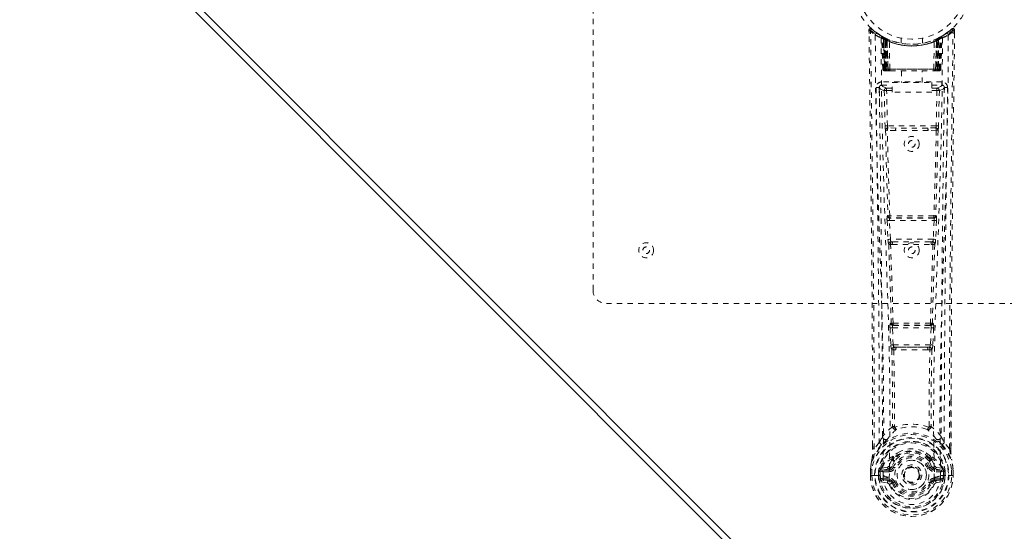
# Model space of a CAD drawing. Header units: inches. Extents: x 4.6 to 38.2, y -0.1 to 30.4.
# Tile 2 of 4: x 4.6 to 23.2, y 10.3 to 20. Entities that reach past the tile are written whole.
import ezdxf

# ---------------------------------------------------------------- set-up
doc = ezdxf.new("R2010")
doc.units = ezdxf.units.IN
doc.header["$MEASUREMENT"] = 0
doc.linetypes.add('SLD-Dashed', pattern=[0.075, 0.05, -0.025])
doc.linetypes.add('SLD-Solid', pattern=[0])

msp = doc.modelspace()

# ---------------------------------------------------------------- linework, layer by layer
at = {"color": 7, "linetype": 'SLD-Dashed', "lineweight": 0}
for p, q in [((15.416, 14.879), (15.416, 26.379)), ((20.61, 19.77), (20.611, 19.703)), ((20.64, 19.77), (20.66, 19.793)), ((20.701, 19.757), (20.659, 19.791)), ((20.848, 19.655), (20.835, 19.663)), ((20.854, 19.65), (20.841, 19.658)), ((21.998, 19.663), (21.985, 19.655)), ((22.174, 19.791), (22.132, 19.757)), ((22.223, 19.77), (22.193, 19.77)), ((22.221, 19.707), (22.222, 19.77)), ((22.222, 19.703), (22.223, 19.77)), ((22.222, 19.703), (22.223, 19.77)), ((20.863, 19.63), (20.85, 19.638)), ((20.871, 19.033), (20.85, 19.638)), ((20.884, 19.033), (20.863, 19.63)), ((20.914, 19.62), (20.866, 19.644)), ((20.882, 19.623), (20.905, 19.029)), ((20.95, 19.584), (20.882, 19.619)), ((20.902, 19.033), (20.882, 19.619)), ((20.895, 19.629), (20.922, 19.615)), ((20.909, 19.589), (20.922, 19.615)), ((20.909, 19.589), (20.91, 19.033)), ((20.917, 19.586), (20.909, 19.589)), ((20.917, 19.586), (20.929, 19.612)), ((20.917, 19.033), (20.917, 19.586)), ((20.933, 19.61), (20.919, 19.618)), ((20.922, 19.615), (20.929, 19.612)), ((20.923, 19.583), (20.935, 19.609)), ((20.923, 19.033), (20.923, 19.583)), ((20.923, 19.583), (20.93, 19.58)), ((20.93, 19.58), (20.942, 19.606)), ((20.93, 19.58), (20.93, 19.033)), ((20.934, 19.61), (20.933, 19.61)), ((20.941, 19.574), (20.953, 19.601)), ((20.941, 19.574), (20.942, 19.033)), ((20.948, 19.572), (20.941, 19.574)), ((20.948, 19.572), (20.959, 19.598)), ((20.948, 19.033), (20.948, 19.572)), ((20.95, 19.584), (20.951, 19.583)), ((20.969, 19.033), (20.95, 19.584)), ((20.951, 19.583), (20.97, 19.033)), ((20.953, 19.601), (20.959, 19.598)), ((21.001, 19.033), (20.996, 19.554)), ((21.216, 19.618), (21.216, 19.522)), ((21.616, 19.522), (21.616, 19.618)), ((21.832, 19.033), (21.837, 19.554)), ((21.863, 19.033), (21.882, 19.583)), ((21.883, 19.584), (21.864, 19.033)), ((21.874, 19.598), (21.88, 19.601)), ((21.874, 19.598), (21.885, 19.572)), ((21.88, 19.601), (21.892, 19.574)), ((21.882, 19.583), (21.883, 19.584)), ((21.951, 19.619), (21.883, 19.584)), ((21.892, 19.574), (21.885, 19.572)), ((21.885, 19.572), (21.885, 19.033)), ((21.891, 19.606), (21.903, 19.58)), ((21.891, 19.033), (21.892, 19.574)), ((21.899, 19.61), (21.892, 19.606)), ((21.906, 19.613), (21.898, 19.609)), ((21.898, 19.609), (21.91, 19.583)), ((21.9, 19.61), (21.899, 19.61)), ((21.966, 19.644), (21.9, 19.61)), ((21.903, 19.58), (21.91, 19.583)), ((21.903, 19.033), (21.903, 19.58)), ((21.904, 19.612), (21.911, 19.615)), ((21.904, 19.612), (21.916, 19.586)), ((21.91, 19.583), (21.91, 19.033)), ((21.911, 19.615), (21.92, 19.62)), ((21.911, 19.615), (21.924, 19.589)), ((21.924, 19.589), (21.916, 19.586)), ((21.916, 19.586), (21.916, 19.033)), ((21.923, 19.033), (21.924, 19.589)), ((21.928, 19.029), (21.951, 19.623)), ((21.931, 19.033), (21.951, 19.619)), ((21.949, 19.033), (21.97, 19.63)), ((21.962, 19.033), (21.983, 19.638)), ((21.983, 19.638), (21.97, 19.63)), ((20.871, 19.033), (20.884, 19.033)), ((20.902, 19.033), (20.969, 19.033)), ((20.91, 19.033), (20.917, 19.033)), ((20.91, 19.004), (20.917, 19.004)), ((20.914, 19.004), (20.924, 19.004)), ((21.916, 19.033), (20.917, 19.033)), ((20.93, 19.033), (20.923, 19.033)), ((20.924, 19.004), (20.93, 19.004)), ((20.93, 19.033), (21.903, 19.033)), ((20.932, 19.004), (20.986, 19.004)), ((20.942, 19.033), (20.948, 19.033)), ((20.942, 19.004), (20.948, 19.004)), ((21.885, 19.033), (20.948, 19.033)), ((20.986, 19.004), (20.948, 19.004)), ((20.97, 19.033), (20.969, 19.033)), ((21, 19.004), (21.008, 19.004)), ((21.001, 19.033), (21.832, 19.033)), ((21.008, 19.004), (21.825, 19.004)), ((21.221, 19.004), (21.221, 18.781)), ((21.611, 18.781), (21.611, 19.004)), ((21.825, 19.004), (21.833, 19.004)), ((21.847, 19.004), (21.901, 19.004)), ((21.885, 19.004), (21.847, 19.004)), ((21.864, 19.033), (21.863, 19.033)), ((21.864, 19.033), (21.931, 19.033)), ((21.885, 19.033), (21.891, 19.033)), ((21.885, 19.004), (21.891, 19.004)), ((21.91, 19.033), (21.903, 19.033)), ((21.903, 19.004), (21.909, 19.004)), ((21.909, 19.004), (21.919, 19.004)), ((21.916, 19.033), (21.923, 19.033)), ((21.916, 19.004), (21.923, 19.004)), ((21.949, 19.033), (21.962, 19.033)), ((20.849, 18.795), (20.849, 18.734)), ((21.984, 18.795), (20.849, 18.795)), ((20.849, 18.734), (21.046, 18.734)), ((21.046, 18.601), (21.046, 18.781)), ((21.046, 18.781), (21.796, 18.781)), ((21.796, 18.781), (21.796, 18.601)), ((21.796, 18.734), (21.984, 18.734)), ((21.984, 18.734), (21.984, 18.795)), ((20.805, 18.697), (20.804, 18.689)), ((20.804, 18.686), (20.808, 18.399)), ((20.898, 18.631), (20.913, 17.97)), ((20.942, 18.677), (20.942, 18.632)), ((21.046, 18.677), (20.942, 18.677)), ((20.958, 17.971), (20.942, 18.632)), ((21.046, 18.632), (20.942, 18.632)), ((21.796, 18.601), (21.046, 18.601)), ((21.89, 18.677), (21.796, 18.677)), ((21.89, 18.632), (21.796, 18.632)), ((21.89, 18.632), (21.875, 17.971)), ((21.89, 18.677), (21.89, 18.632)), ((21.935, 18.631), (21.92, 17.97)), ((22.025, 18.399), (22.029, 18.686)), ((22.029, 18.689), (22.028, 18.697)), ((20.958, 17.971), (20.913, 17.97)), ((21.112, 17.88), (20.955, 17.886)), ((21.875, 17.971), (20.958, 17.971)), ((21.119, 17.928), (20.966, 17.93)), ((21.714, 17.928), (21.119, 17.928)), ((21.867, 17.93), (21.714, 17.928)), ((21.878, 17.886), (21.721, 17.88)), ((21.92, 17.97), (21.875, 17.971)), ((20.951, 16.186), (20.968, 15.834)), ((20.966, 16.28), (20.958, 16.276)), ((20.996, 16.189), (21.837, 16.189)), ((21.013, 15.836), (20.996, 16.189)), ((21.002, 16.233), (21.01, 16.237)), ((21.831, 16.233), (21.002, 16.233)), ((21.837, 16.189), (21.82, 15.836)), ((21.823, 16.237), (21.831, 16.233)), ((21.882, 16.186), (21.865, 15.834)), ((21.875, 16.276), (21.867, 16.28)), ((21.82, 15.836), (21.013, 15.836)), ((21.06, 15.791), (21.028, 15.791)), ((21.06, 15.791), (21.773, 15.791)), ((21.773, 15.791), (21.805, 15.791)), ((21.018, 15.74), (21.051, 15.739)), ((21.782, 15.739), (21.815, 15.74)), ((27.166, 14.629), (15.666, 14.629)), ((21.006, 14.169), (21.023, 13.851)), ((21.03, 14.263), (21.015, 14.258)), ((21.051, 14.171), (21.782, 14.171)), ((21.067, 13.854), (21.051, 14.171)), ((21.06, 14.216), (21.074, 14.22)), ((21.773, 14.216), (21.06, 14.216)), ((21.759, 14.22), (21.773, 14.216)), ((21.782, 14.171), (21.766, 13.854)), ((21.803, 14.263), (21.818, 14.258)), ((21.827, 14.169), (21.81, 13.851)), ((21.766, 13.854), (21.067, 13.854)), ((21.077, 13.756), (21.117, 13.755)), ((21.125, 13.809), (21.086, 13.809)), ((21.125, 13.809), (21.708, 13.809)), ((21.747, 13.809), (21.708, 13.809)), ((21.716, 13.755), (21.756, 13.756)), ((22.153, 12.821), (22.153, 11.897)), ((22.154, 11.896), (22.157, 12.82)), ((21.089, 12.315), (21.089, 12.315)), ((21.744, 12.315), (21.744, 12.315)), ((20.679, 11.896), (20.679, 11.95)), ((20.68, 11.95), (20.68, 11.897)), ((20.805, 12.013), (20.709, 11.898)), ((22.124, 11.898), (22.028, 12.013)), ((21.048, 11.711), (21.048, 11.693)), ((21.056, 11.74), (21.067, 11.757)), ((21.072, 11.705), (21.072, 11.687)), ((21.761, 11.687), (21.761, 11.705)), ((21.766, 11.757), (21.777, 11.74)), ((21.785, 11.711), (21.785, 11.693)), ((20.637, 11.516), (20.637, 11.511)), ((20.637, 11.395), (20.637, 11.511)), ((20.638, 11.511), (20.638, 11.394)), ((20.667, 11.511), (20.667, 11.397)), ((20.833, 11.518), (20.83, 11.513)), ((20.833, 11.518), (20.844, 11.529)), ((20.958, 11.55), (20.844, 11.529)), ((20.844, 11.529), (20.844, 11.529)), ((20.844, 11.529), (20.844, 11.529)), ((20.858, 11.496), (20.988, 11.521)), ((20.858, 11.496), (20.858, 11.466)), ((20.988, 11.496), (20.858, 11.496)), ((20.988, 11.521), (20.988, 11.496)), ((20.988, 11.466), (20.988, 11.496)), ((21.043, 11.562), (21.07, 11.55)), ((21.763, 11.55), (21.79, 11.562)), ((21.845, 11.521), (21.975, 11.496)), ((21.845, 11.521), (21.845, 11.496)), ((21.975, 11.496), (21.845, 11.496)), ((21.845, 11.466), (21.845, 11.496)), ((21.989, 11.529), (21.875, 11.55)), ((21.975, 11.466), (21.975, 11.496)), ((21.989, 11.529), (21.999, 11.518)), ((22, 11.518), (21.999, 11.518)), ((22, 11.518), (21.999, 11.518)), ((22.003, 11.513), (22, 11.518)), ((22.166, 11.397), (22.166, 11.511)), ((22.195, 11.394), (22.195, 11.511)), ((22.196, 11.511), (22.196, 11.516)), ((22.196, 11.395), (22.196, 11.511)), ((20.637, 11.395), (20.641, 11.395)), ((20.641, 11.395), (20.694, 11.395)), ((20.694, 11.395), (20.717, 11.396)), ((20.717, 11.396), (20.875, 11.396)), ((20.818, 11.467), (20.788, 11.469)), ((20.788, 11.469), (20.788, 11.469)), ((20.788, 11.398), (20.788, 11.469)), ((20.788, 11.398), (20.788, 11.398)), ((20.818, 11.468), (20.823, 11.487)), ((20.818, 11.467), (20.818, 11.398)), ((20.823, 11.398), (20.818, 11.398)), ((20.823, 11.487), (20.823, 11.477)), ((20.823, 11.477), (20.823, 11.398)), ((20.988, 11.466), (20.858, 11.466)), ((20.871, 11.344), (20.871, 11.314)), ((20.871, 11.344), (20.988, 11.344)), ((20.988, 11.293), (20.871, 11.314)), ((20.871, 11.314), (20.988, 11.314)), ((20.988, 11.344), (20.988, 11.314)), ((20.988, 11.293), (20.988, 11.314)), ((20.993, 11.358), (20.993, 11.36)), ((21.26, 11.405), (21.261, 11.42)), ((21.26, 11.397), (21.26, 11.405)), ((21.84, 11.36), (21.84, 11.358)), ((21.975, 11.466), (21.845, 11.466)), ((21.845, 11.344), (21.845, 11.314)), ((21.845, 11.344), (21.962, 11.344)), ((21.962, 11.314), (21.845, 11.293)), ((21.845, 11.293), (21.845, 11.314)), ((21.845, 11.314), (21.962, 11.314)), ((21.958, 11.396), (22.116, 11.396)), ((21.962, 11.314), (21.962, 11.344)), ((22.01, 11.487), (22.01, 11.477)), ((22.015, 11.468), (22.01, 11.487)), ((22.01, 11.477), (22.01, 11.398)), ((22.01, 11.398), (22.015, 11.398)), ((22.045, 11.469), (22.015, 11.467)), ((22.015, 11.398), (22.015, 11.467)), ((22.045, 11.469), (22.045, 11.398)), ((22.045, 11.469), (22.045, 11.469)), ((22.116, 11.396), (22.139, 11.395)), ((22.139, 11.395), (22.192, 11.395)), ((22.192, 11.395), (22.196, 11.395)), ((20.841, 11.278), (20.96, 11.254)), ((21.048, 11.25), (21.044, 11.257)), ((21.07, 11.259), (21.048, 11.25)), ((21.785, 11.25), (21.763, 11.259)), ((21.785, 11.25), (21.84, 11.227)), ((21.873, 11.254), (21.992, 11.278))]:
    msp.add_line(p, q, dxfattribs=at)
at = {"color": 7, "linetype": 'SLD-Solid', "lineweight": 15}
for p, q in [((21.416, 6.629), (4.623, 23.422)), ((4.79, 23.422), (21.416, 6.796)), ((21.416, 6.796), (4.79, 23.422))]:
    msp.add_line(p, q, dxfattribs=at)
at = {"color": 7, "linetype": 'SLD-Dashed', "lineweight": 0, "flags": 128}
for points in [[(20.658, 19.79), (20.651, 19.794), (20.643, 19.796), (20.635, 19.797), (20.627, 19.795), (20.62, 19.792), (20.615, 19.787), (20.612, 19.78), (20.61, 19.772)], [(20.679, 11.95), (20.671, 14.519), (20.644, 17.144), (20.61, 19.77)], [(20.61, 19.77), (20.61, 19.77), (20.612, 19.77), (20.619, 19.77), (20.628, 19.77), (20.634, 19.77), (20.64, 19.77)], [(20.709, 11.898), (20.707, 13.361), (20.698, 14.835), (20.684, 16.283), (20.681, 16.53), (20.678, 16.788), (20.675, 17.003), (20.672, 17.232), (20.669, 17.482), (20.666, 17.754), (20.663, 17.971), (20.66, 18.234), (20.655, 18.558), (20.653, 18.768), (20.649, 19.027), (20.646, 19.289), (20.643, 19.537), (20.64, 19.77)], [(20.729, 19.676), (20.736, 18.629), (20.756, 17.584), (20.785, 16.542), (20.82, 15.504), (20.854, 14.47), (20.879, 13.441), (20.888, 12.416), (20.875, 11.396)], [(20.865, 19.645), (20.826, 19.668), (20.777, 19.7)], [(20.843, 19.655), (20.85, 19.644), (20.854, 19.631)], [(22.104, 19.676), (22.097, 18.629), (22.077, 17.584), (22.048, 16.542), (22.013, 15.504), (21.979, 14.47), (21.954, 13.441), (21.945, 12.416), (21.957, 11.396)], [(22.056, 19.701), (22.007, 19.668), (21.962, 19.643)], [(22.124, 11.898), (22.126, 13.363), (22.135, 14.835), (22.149, 16.283), (22.152, 16.504), (22.154, 16.733), (22.157, 16.937), (22.159, 17.135), (22.162, 17.351), (22.164, 17.501), (22.166, 17.658), (22.168, 17.814), (22.169, 17.932), (22.171, 18.071), (22.173, 18.234), (22.178, 18.566), (22.18, 18.77), (22.184, 19.025), (22.187, 19.286), (22.19, 19.535), (22.193, 19.77)], [(22.173, 19.793), (22.14, 19.764), (22.132, 19.758)], [(22.157, 12.82), (22.162, 14.519), (22.189, 17.144), (22.222, 19.703)], [(22.22, 19.77), (22.218, 19.778), (22.215, 19.785), (22.21, 19.792), (22.203, 19.797), (22.196, 19.799), (22.189, 19.8), (22.182, 19.798), (22.175, 19.794)], [(20.838, 19.621), (20.847, 18.576), (20.868, 17.533), (20.9, 16.493), (20.937, 15.458), (20.973, 14.426), (20.999, 13.4), (21.007, 12.378), (20.993, 11.361)], [(20.88, 19.627), (20.882, 19.621), (20.882, 19.619)], [(21.995, 19.621), (21.986, 18.576), (21.965, 17.533), (21.933, 16.494), (21.896, 15.458), (21.86, 14.427), (21.834, 13.4), (21.825, 12.378), (21.84, 11.361)], [(20.91, 19.033), (20.895, 19.033), (20.882, 19.033), (20.873, 19.033), (20.871, 19.033)], [(20.884, 19.033), (20.887, 19.033), (20.896, 19.033), (20.909, 19.033), (20.923, 19.033)], [(20.942, 19.033), (20.934, 19.033), (20.926, 19.033), (20.919, 19.033), (20.913, 19.033), (20.908, 19.033), (20.904, 19.033), (20.902, 19.033), (20.902, 19.033)], [(20.902, 19.033), (20.903, 19.026), (20.904, 19.024)], [(20.932, 19.004), (20.932, 19.004), (20.934, 19.004)], [(20.97, 19.033), (20.973, 19.033), (20.98, 19.033), (20.989, 19.033), (21.001, 19.033)], [(21.832, 19.033), (21.844, 19.033), (21.853, 19.033), (21.86, 19.033), (21.863, 19.033)], [(21.931, 19.033), (21.93, 19.033), (21.929, 19.033), (21.925, 19.033), (21.92, 19.033), (21.914, 19.033), (21.907, 19.033), (21.899, 19.033), (21.891, 19.033)], [(21.91, 19.033), (21.924, 19.033), (21.937, 19.033), (21.946, 19.033), (21.949, 19.033)], [(21.962, 19.033), (21.96, 19.033), (21.951, 19.033), (21.938, 19.033), (21.923, 19.033)], [(20.942, 18.677), (20.873, 18.706), (20.849, 18.734)], [(21.984, 18.734), (21.96, 18.706), (21.89, 18.677)], [(20.744, 18.688), (20.746, 18.553), (20.748, 18.38), (20.751, 18.172), (20.754, 17.926), (20.757, 17.677), (20.76, 17.458), (20.762, 17.304), (20.764, 17.167), (20.765, 17.045), (20.767, 16.89), (20.77, 16.727), (20.771, 16.57), (20.781, 15.757), (20.79, 14.939), (20.798, 13.966), (20.803, 12.977), (20.805, 12.013)], [(20.804, 18.689), (20.828, 18.66), (20.898, 18.631)], [(20.942, 18.632), (20.926, 18.632), (20.912, 18.632), (20.902, 18.631), (20.898, 18.631)], [(21.935, 18.631), (21.93, 18.631), (21.92, 18.632), (21.907, 18.632), (21.89, 18.632)], [(21.935, 18.631), (22.005, 18.66), (22.029, 18.689)], [(22.028, 12.013), (22.028, 12.533), (22.03, 13.066), (22.033, 13.612), (22.036, 14.126), (22.04, 14.656), (22.046, 15.208), (22.051, 15.697), (22.054, 15.955), (22.057, 16.228), (22.061, 16.516), (22.065, 16.82), (22.068, 17.096), (22.071, 17.336), (22.074, 17.528), (22.077, 17.742), (22.08, 17.983), (22.083, 18.209), (22.085, 18.401), (22.088, 18.561), (22.089, 18.688)], [(20.922, 17.888), (20.941, 17.083), (20.966, 16.28)], [(21, 16.276), (20.975, 17.08), (20.955, 17.886)], [(21.721, 17.88), (21.416, 17.88), (21.112, 17.88)], [(21.714, 17.928), (21.416, 17.928), (21.119, 17.928)], [(21.878, 17.886), (21.858, 17.08), (21.833, 16.276)], [(21.911, 17.888), (21.891, 17.083), (21.867, 16.28)], [(20.996, 16.189), (20.981, 16.188), (20.966, 16.187), (20.956, 16.187), (20.951, 16.186)], [(21.882, 16.186), (21.877, 16.187), (21.867, 16.187), (21.852, 16.188), (21.837, 16.189)], [(21.013, 15.836), (20.998, 15.835), (20.983, 15.834), (20.973, 15.834), (20.968, 15.834)], [(20.968, 15.834), (20.971, 15.802), (20.971, 15.799)], [(21.865, 15.834), (21.86, 15.834), (21.85, 15.834), (21.835, 15.835), (21.82, 15.836)], [(21.865, 15.834), (21.862, 15.802), (21.862, 15.799)], [(20.983, 15.744), (21.008, 15.002), (21.03, 14.263)], [(21.065, 14.257), (21.043, 14.997), (21.018, 15.74)], [(21.815, 15.74), (21.79, 14.997), (21.768, 14.257)], [(21.849, 15.744), (21.825, 15.002), (21.803, 14.263)], [(21.051, 14.171), (21.036, 14.17), (21.022, 14.169), (21.011, 14.169), (21.006, 14.169)], [(21.051, 14.171), (21.05, 14.18), (21.05, 14.188), (21.05, 14.195), (21.051, 14.202), (21.055, 14.212), (21.06, 14.216)], [(21.773, 14.216), (21.778, 14.212), (21.781, 14.202), (21.783, 14.195), (21.783, 14.188), (21.783, 14.18), (21.782, 14.171)], [(21.827, 14.169), (21.822, 14.169), (21.811, 14.169), (21.797, 14.17), (21.782, 14.171)], [(21.067, 13.854), (21.052, 13.853), (21.038, 13.852), (21.028, 13.851), (21.023, 13.851)], [(21.041, 13.762), (21.052, 13.041), (21.053, 12.323)], [(21.077, 13.756), (21.088, 13.034), (21.089, 12.315)], [(21.716, 13.755), (21.416, 13.754), (21.117, 13.755)], [(21.708, 13.809), (21.416, 13.807), (21.125, 13.809)], [(21.744, 12.315), (21.745, 13.034), (21.756, 13.756)], [(21.747, 13.809), (21.748, 13.809), (21.75, 13.811), (21.753, 13.814), (21.759, 13.823), (21.763, 13.837), (21.766, 13.854)], [(21.81, 13.851), (21.805, 13.851), (21.795, 13.852), (21.781, 13.853), (21.766, 13.854)], [(21.792, 13.762), (21.781, 13.041), (21.78, 12.323)], [(21.051, 12.315), (20.951, 12.227), (20.864, 12.126)], [(21.051, 12.315), (21.053, 12.304), (21.057, 12.296), (21.064, 12.289), (21.071, 12.286), (21.079, 12.286), (21.087, 12.289), (21.094, 12.295), (21.099, 12.304)], [(21.734, 12.304), (21.739, 12.295), (21.746, 12.289), (21.754, 12.286), (21.762, 12.286), (21.769, 12.289), (21.776, 12.296), (21.78, 12.304), (21.782, 12.315)], [(21.969, 12.126), (21.882, 12.227), (21.782, 12.315)], [(20.957, 12.077), (20.952, 12.071), (20.942, 12.062)], [(21.891, 12.062), (21.881, 12.071), (21.876, 12.077)], [(20.847, 11.974), (20.746, 11.85), (20.667, 11.696)], [(20.709, 11.898), (20.703, 11.898), (20.697, 11.898), (20.691, 11.897), (20.686, 11.897), (20.682, 11.897), (20.68, 11.897), (20.679, 11.896), (20.679, 11.896)], [(21.986, 11.974), (22.086, 11.85), (22.166, 11.696)], [(22.154, 11.896), (22.154, 11.896), (22.153, 11.897), (22.151, 11.897), (22.147, 11.897), (22.142, 11.897), (22.136, 11.898), (22.13, 11.898), (22.124, 11.898)], [(20.667, 11.696), (20.65, 11.616), (20.637, 11.516)], [(20.637, 11.511), (20.65, 11.608), (20.666, 11.685)], [(20.667, 11.696), (20.666, 11.691), (20.666, 11.685)], [(21.048, 11.693), (21.016, 11.64), (20.986, 11.572)], [(21.199, 11.844), (21.142, 11.815), (21.067, 11.757)], [(21.766, 11.757), (21.691, 11.815), (21.634, 11.844)], [(21.785, 11.693), (21.817, 11.64), (21.847, 11.572)], [(22.167, 11.685), (22.167, 11.691), (22.166, 11.696)], [(22.196, 11.516), (22.184, 11.606), (22.166, 11.696)], [(22.196, 11.511), (22.183, 11.608), (22.167, 11.685)], [(20.637, 11.516), (20.638, 11.515), (20.64, 11.515), (20.643, 11.515), (20.646, 11.514), (20.651, 11.514), (20.656, 11.513), (20.661, 11.512), (20.667, 11.511)], [(20.637, 11.511), (20.637, 11.511), (20.638, 11.511), (20.64, 11.511), (20.644, 11.511), (20.648, 11.511), (20.654, 11.511), (20.66, 11.511), (20.667, 11.511)], [(20.986, 11.572), (20.972, 11.555), (20.958, 11.55)], [(21.1, 11.674), (21.07, 11.625), (21.043, 11.562)], [(21.097, 11.539), (21.092, 11.541), (21.087, 11.543), (21.082, 11.545), (21.078, 11.547), (21.075, 11.548), (21.072, 11.549), (21.07, 11.55), (21.07, 11.55)], [(21.363, 11.552), (21.405, 11.561), (21.422, 11.561)], [(21.79, 11.562), (21.763, 11.625), (21.733, 11.674)], [(21.736, 11.539), (21.741, 11.541), (21.746, 11.543), (21.751, 11.545), (21.755, 11.547), (21.758, 11.548), (21.761, 11.549), (21.762, 11.55), (21.763, 11.55)], [(21.847, 11.572), (21.861, 11.555), (21.875, 11.55)], [(22.196, 11.516), (22.195, 11.515), (22.193, 11.515), (22.19, 11.515), (22.187, 11.514), (22.182, 11.514), (22.177, 11.513), (22.172, 11.512), (22.166, 11.511)], [(22.166, 11.511), (22.173, 11.511), (22.179, 11.511), (22.185, 11.511), (22.189, 11.511), (22.193, 11.511), (22.195, 11.511), (22.196, 11.511), (22.196, 11.511)], [(20.667, 11.397), (20.66, 11.397), (20.654, 11.397), (20.648, 11.396), (20.644, 11.396), (20.64, 11.396), (20.638, 11.396), (20.637, 11.395), (20.637, 11.395)], [(20.818, 11.398), (20.814, 11.398), (20.807, 11.398), (20.798, 11.398), (20.788, 11.398)], [(20.818, 11.467), (20.818, 11.468), (20.818, 11.468)], [(20.858, 11.466), (20.84, 11.468), (20.823, 11.477)], [(20.828, 11.326), (20.848, 11.339), (20.871, 11.344)], [(21.84, 11.358), (21.834, 11.281), (21.811, 11.207), (21.772, 11.138), (21.718, 11.078), (21.653, 11.03), (21.579, 10.994), (21.499, 10.972), (21.416, 10.964), (21.334, 10.972), (21.254, 10.994), (21.18, 11.03), (21.115, 11.078), (21.061, 11.138), (21.022, 11.207), (20.999, 11.281), (20.993, 11.358)], [(21.962, 11.344), (21.985, 11.339), (22.005, 11.326)], [(22.01, 11.477), (21.993, 11.468), (21.975, 11.466)], [(22.015, 11.468), (22.015, 11.467), (22.015, 11.467)], [(22.196, 11.395), (22.196, 11.395), (22.195, 11.395), (22.193, 11.396), (22.189, 11.396), (22.185, 11.396), (22.179, 11.397), (22.173, 11.397), (22.166, 11.397)], [(21.097, 11.271), (21.092, 11.269), (21.087, 11.266), (21.082, 11.264), (21.078, 11.263), (21.075, 11.261), (21.072, 11.26), (21.07, 11.259), (21.07, 11.259)], [(21.736, 11.271), (21.741, 11.269), (21.746, 11.266), (21.751, 11.264), (21.755, 11.263), (21.758, 11.261), (21.761, 11.26), (21.762, 11.259), (21.763, 11.259)], [(21.795, 11.266), (21.789, 11.258), (21.785, 11.25)], [(21.845, 11.293), (21.808, 11.279), (21.795, 11.266)]]:
    msp.add_lwpolyline(points, dxfattribs=at)
at = {"color": 7, "linetype": 'SLD-Dashed', "lineweight": 0}
for centre, radius in [((21.416, 20.629), 1.125), ((21.416, 20.629), 1.03), ((21.416, 17.629), 0.141), ((21.416, 17.629), 0.0625), ((16.416, 15.629), 0.141), ((21.416, 15.629), 0.141), ((16.416, 15.629), 0.0625), ((21.416, 15.629), 0.0625), ((21.416, 11.405), 0.7), ((21.416, 11.405), 0.69), ((21.416, 11.405), 0.623), ((21.416, 11.405), 0.32), ((21.416, 11.405), 0.275), ((21.416, 11.405), 0.188), ((21.416, 11.405), 0.156), ((21.416, 11.405), 0.142), ((21.416, 11.405), 0.14), ((21.416, 11.405), 0.138)]:
    msp.add_circle(centre, radius, dxfattribs=at)
for centre, radius, start, end in [((20.64, 19.77), 0.03, 47.8632, 180.72), ((21.419, 20.674), 1.213, 228.1749, 235.321), ((21.416, 20.629), 1.158, 227.8705, 312.1289), ((21.414, 20.626), 1.124, 227.9076, 235.3628), ((20.759, 19.676), 0.03, 55.9352, 179.8276), ((21.404, 20.868), 1.369, 240.4503, 245.5694), ((21.416, 20.629), 1.128, 235.3517, 240.489), ((20.82, 19.637), 0.03, 1.9846, 58.9536), ((21.41, 20.618), 1.115, 238.9535, 239.846), ((20.8, 19.601), 0.0714, 31.6396, 58.9262), ((20.879, 19.608), 0.0429, 114.1653, 163.0259), ((20.833, 19.629), 0.0299, 1.907, 59.7245), ((21.416, 20.629), 1.127, 239.7388, 244.7263), ((21.427, 20.65), 1.154, 239.9612, 244.0333), ((21.416, 20.629), 1.128, 240.489, 299.511), ((21.431, 20.603), 1.098, 298.6327, 300.265), ((22, 19.629), 0.0299, 120.2749, 178.0936), ((21.416, 20.629), 1.127, 299.511, 304.6484), ((21.954, 19.608), 0.0429, 16.9746, 65.8337), ((22.013, 19.637), 0.03, 121.0456, 178.0152), ((21.429, 20.868), 1.369, 294.4305, 299.5498), ((21.421, 20.623), 1.12, 304.6287, 312.0869), ((22.074, 19.676), 0.03, 0.1684, 124.0691), ((21.417, 20.67), 1.209, 304.669, 311.8401), ((22.193, 19.77), 0.03, 359.2803, 132.1365), ((22.123, 19.727), 0.0829, 31.8171, 52.6375), ((21.416, 20.66), 1.19, 240.8884, 299.1115), ((21.398, 20.252), 0.823, 228.2676, 233.6292), ((21.395, 20.245), 0.813, 229.1449, 234.4959), ((20.852, 19.618), 0.03, 16.8932, 61.2676), ((20.852, 19.618), 0.0299, 1.8036, 60.7732), ((21.417, 20.629), 1.128, 240.8048, 245.7353), ((21.397, 20.242), 0.808, 230.3921, 235.6752), ((21.416, 20.628), 1.155, 244.3785, 295.6215), ((21.416, 20.627), 1.155, 245.0796, 294.9204), ((20.921, 19.583), 0.0297, 1.478, 64.5219), ((20.921, 19.583), 0.0297, 1.4802, 64.5684), ((21.416, 20.627), 1.155, 246.0603, 293.9397), ((21.372, 20.179), 0.729, 234.784, 238.9984), ((20.966, 19.572), 0.0345, 328.9829, 15.1455), ((21.416, 20.592), 1.12, 247.9468, 292.0532), ((21.867, 19.572), 0.0345, 164.8528, 211.0175), ((21.461, 20.179), 0.73, 301.0017, 305.2155), ((21.416, 20.63), 1.129, 294.2668, 299.1929), ((21.912, 19.583), 0.0297, 115.4325, 178.5198), ((21.912, 19.583), 0.0297, 115.4789, 178.5211), ((21.436, 20.242), 0.808, 304.3235, 309.6089), ((21.44, 20.242), 0.809, 305.4914, 310.8678), ((21.967, 19.487), 0.138, 89.416, 113.46), ((21.436, 20.252), 0.823, 306.37, 311.7335), ((21.981, 19.618), 0.0299, 119.2268, 178.1964), ((21.979, 19.62), 0.0273, 117.655, 182.2988), ((20.901, 19.034), 0.03, 181.9949, 269.9953), ((20.931, 19.076), 0.0742, 215.9475, 253.2618), ((20.914, 19.034), 0.03, 181.9688, 269.9709), ((20.928, 19.171), 0.166, 259.5992, 268.3408), ((20.932, 19.034), 0.03, 181.9321, 269.9375), ((21.33, 19.026), 0.413, 179.0145, 183.0332), ((21.509, 19.026), 0.586, 179.3933, 182.0343), ((21.356, 19.026), 0.427, 179.047, 182.9357), ((21.386, 19.026), 0.444, 179.0875, 182.8221), ((21.394, 19.026), 0.446, 179.088, 182.8065), ((20.999, 19.034), 0.0299, 181.7963, 269.8132), ((21, 19.034), 0.0299, 181.7966, 269.8134), ((21.035, 19.026), 0.0354, 169.2786, 219.1986), ((21.796, 19.026), 0.0369, 321.8593, 9.6636), ((21.833, 19.034), 0.0299, 270.1874, 358.2026), ((21.834, 19.034), 0.0299, 270.1866, 358.2034), ((21.441, 19.026), 0.444, 357.1779, 0.9125), ((21.447, 19.026), 0.445, 357.1794, 0.911), ((21.896, 19.039), 0.0356, 262.0673, 350.2941), ((21.901, 19.034), 0.03, 270.0623, 358.0687), ((21.477, 19.026), 0.426, 357.0624, 0.9549), ((21.324, 19.026), 0.586, 357.9656, 0.6068), ((21.905, 19.169), 0.164, 271.7059, 280.6247), ((21.504, 19.026), 0.412, 356.9633, 0.989), ((21.919, 19.034), 0.03, 270.0288, 358.032), ((21.902, 19.076), 0.0742, 286.7379, 324.0532), ((21.932, 19.034), 0.03, 270.0047, 358.0051), ((20.849, 18.69), 0.105, 90.0049, 180.7374), ((20.847, 18.692), 0.0423, 88.0379, 173.431), ((21.984, 18.69), 0.105, 359.2626, 89.9951), ((21.986, 18.692), 0.0423, 6.5695, 91.9619), ((20.78, 17.091), 1.598, 89.1327, 91.2845), ((-478.672, 10.808), 499.538, 0.1512, 0.90393), ((20.943, 18.632), 0.0451, 90.431, 180.9), ((21.89, 18.632), 0.0451, 359.0368, 89.5691), ((521.511, 10.808), 499.544, 179.09607, 179.8488), ((22.053, 17.092), 1.597, 88.7151, 90.8682), ((21.315, 17.971), 0.401, 180.0761, 191.8386), ((20.967, 17.885), 0.0456, 91.7542, 175.8259), ((20.948, 18.027), 0.141, 259.4665, 273.0573), ((21.065, 17.883), 0.109, 154.2109, 178.3446), ((21.063, 17.971), 0.105, 179.6329, 202.4715), ((21.2, 17.891), 0.0888, 155.6048, 187.6366), ((21.633, 17.891), 0.0889, 352.3651, 24.3949), ((21.77, 17.971), 0.105, 337.5271, 0.3685), ((21.767, 17.883), 0.111, 1.7834, 25.6612), ((21.866, 17.885), 0.0456, 4.1742, 88.2458), ((21.885, 18.025), 0.139, 266.8582, 280.618), ((21.518, 17.971), 0.401, 348.1482, 359.9216), ((21.158, 16.217), 0.209, 163.5078, 188.4127), ((21.003, 16.279), 0.0451, 182.9197, 269.406), ((21.011, 16.282), 0.0451, 182.9879, 269.3797), ((20.992, 16.367), 0.091, 253.0018, 274.8392), ((21.05, 16.204), 0.0564, 148.242, 195.7323), ((21.416, -20.369), 36.648, 89.3489, 90.651), ((21.055, 16.269), 0.055, 173.1613, 216.3326), ((21.416, -16.577), 32.817, 89.2909, 90.7091), ((21.822, 16.282), 0.0451, 270.6206, 357.0118), ((21.779, 16.269), 0.0546, 323.5209, 6.986), ((21.83, 16.279), 0.0451, 270.5944, 357.0799), ((21.783, 16.204), 0.0563, 344.2665, 31.7585), ((21.841, 16.366), 0.0908, 265.1445, 287.0285), ((21.675, 16.217), 0.209, 351.5841, 16.4944), ((21.107, 15.801), 0.136, 180.7168, 204.7116), ((21.029, 15.746), 0.0456, 91.2544, 181.8239), ((21.081, 15.834), 0.068, 178.3635, 218.9041), ((21.104, 15.75), 0.0867, 151.6264, 186.5722), ((21.131, 15.752), 0.0814, 151.3087, 188.7545), ((21.416, 49.145), 33.356, 269.387, 270.613), ((21.702, 15.752), 0.0814, 351.2456, 28.6902), ((21.752, 15.834), 0.068, 321.1063, 1.6311), ((21.805, 15.749), 0.0424, 40.4475, 90.4159), ((21.728, 15.75), 0.0869, 353.4621, 28.3394), ((21.805, 15.746), 0.0448, 357.9383, 42.9033), ((21.726, 15.801), 0.136, 335.3353, 359.2481), ((21.011, 15.823), 0.0837, 251.1198, 275.2113), ((21.416, 48.528), 32.79, 269.3606, 270.6393), ((21.822, 15.824), 0.0843, 264.8707, 288.7981), ((15.666, 14.879), 0.25, 180, 270), ((21.167, 14.198), 0.163, 158.1265, 190.2206), ((21.06, 14.261), 0.0451, 183.2282, 269.139), ((21.075, 14.266), 0.0451, 183.3933, 269.1031), ((21.059, 14.332), 0.075, 247.0761, 274.8885), ((21.416, -23.104), 37.363, 89.4615, 90.5383), ((21.123, 14.251), 0.0578, 174.2262, 212.3447), ((21.416, -18.372), 32.594, 89.398, 90.6019), ((21.758, 14.266), 0.0451, 270.8974, 356.6063), ((21.71, 14.251), 0.0574, 327.5038, 5.9262), ((21.774, 14.332), 0.0749, 265.0968, 292.9451), ((21.773, 14.261), 0.0451, 270.8614, 356.7714), ((21.666, 14.198), 0.163, 349.7775, 21.8743), ((21.203, 13.842), 0.181, 177.2182, 206.4667), ((21.087, 13.763), 0.0457, 91.853, 181.7298), ((21.071, 13.828), 0.073, 245.749, 274.5947), ((21.124, 13.851), 0.0575, 177.8255, 227.586), ((21.18, 13.767), 0.104, 155.9695, 186.1384), ((21.217, 13.769), 0.101, 156.5268, 187.7648), ((21.616, 13.769), 0.101, 352.2343, 23.4742), ((21.746, 13.763), 0.0457, 358.2703, 88.1472), ((21.653, 13.767), 0.104, 353.8611, 24.0316), ((21.761, 13.829), 0.0735, 265.5131, 294.1467), ((21.63, 13.842), 0.181, 333.5365, 2.7742), ((21.689, 11.565), 0.893, 128.8527, 145.0107), ((21.04, 12.322), 0.0133, 326.095, 3.2912), ((21.112, 12.319), 0.0608, 184.0448, 286.2246), ((21.086, 12.386), 0.0708, 242.7171, 272.715), ((21.102, 12.317), 0.0128, 186.6341, 257.6708), ((21.416, 11.392), 0.966, 70.8188, 109.1819), ((21.171, 12.321), 0.0738, 193.2397, 235.0215), ((21.416, 11.467), 0.844, 70.0604, 109.9395), ((21.721, 12.319), 0.0608, 253.7753, 355.9552), ((21.662, 12.321), 0.0738, 304.9776, 346.7606), ((21.144, 11.565), 0.893, 34.9889, 51.1477), ((21.731, 12.317), 0.0128, 282.339, 353.3678), ((21.747, 12.386), 0.0708, 267.2826, 297.2811), ((21.793, 12.322), 0.0133, 176.7966, 213.9416), ((21.416, 11.405), 0.787, 8.0937, 171.9063), ((21.416, 11.405), 0.758, 8.0936, 171.9064), ((16.084, 14.558), 5.363, 331.6677, 333.0312), ((22.398, 10.395), 2.213, 131.1326, 134.4915), ((20.925, 12.129), 0.0608, 182.5702, 302.0034), ((21.908, 12.129), 0.0608, 238.0026, 357.4269), ((20.435, 10.396), 2.213, 45.5082, 48.8674), ((26.756, 14.562), 5.372, 206.9699, 208.3313), ((19.492, 11.866), 1.187, 351.2123, 1.4269), ((17.195, 12.514), 3.567, 346.7472, 350.0569), ((21.416, 11.405), 0.632, 5.8273, 174.1727), ((21.138, 12.331), 0.461, 223.6637, 230.8244), ((21.416, 11.405), 0.602, 6.0327, 173.9673), ((21.416, 11.425), 0.473, 62.6137, 117.3864), ((21.695, 12.331), 0.461, 309.1747, 316.3352), ((25.639, 12.514), 3.568, 189.9432, 193.2522), ((23.34, 11.866), 1.187, 178.5717, 188.7902), ((21.281, 11.314), 0.492, 115.7078, 155.4803), ((21.225, 11.307), 0.441, 113.5933, 149.7439), ((21.093, 11.715), 0.0448, 146.2208, 184.9365), ((21.071, 11.751), 0.046, 241.1935, 271.7053), ((21.078, 11.696), 0.0305, 185.718, 315.4491), ((21.07, 11.733), 0.0459, 241.1325, 271.696), ((21.107, 11.76), 0.0396, 185.174, 232.8789), ((21.416, 11.405), 0.376, 22.774, 157.226), ((21.416, 11.393), 0.453, 40.451, 139.549), ((21.105, 11.704), 0.033, 131.619, 178.1168), ((21.098, 11.709), 0.0347, 219.3945, 272.7364), ((21.416, 11.365), 0.494, 47.4885, 132.5115), ((21.416, 11.405), 0.346, 22.774, 157.226), ((21.416, 11.411), 0.411, 39.7063, 140.2938), ((21.416, 11.405), 0.275, 90.0001, 269.9999), ((21.416, 11.405), 0.275, 270, 90), ((21.755, 11.696), 0.0305, 224.5477, 354.2852), ((21.735, 11.709), 0.0347, 267.2662, 320.6034), ((21.726, 11.76), 0.0396, 307.1217, 354.8264), ((21.728, 11.704), 0.033, 1.8807, 48.3822), ((21.762, 11.751), 0.046, 268.2947, 298.8065), ((21.763, 11.733), 0.0459, 268.3072, 298.8639), ((21.547, 11.308), 0.499, 24.8893, 63.9929), ((21.74, 11.715), 0.0449, 355.0876, 33.9407), ((21.608, 11.307), 0.441, 30.2264, 66.4274), ((20.938, 11.473), 0.116, 159.6269, 173.114), ((20.857, 11.526), 0.0306, 205.4277, 270.9268), ((20.988, 11.55), 0.0299, 181.1722, 268.9527), ((21.016, 11.578), 0.031, 190.1778, 328.3498), ((20.982, 11.585), 0.0649, 274.9212, 338.6823), ((20.988, 11.585), 0.089, 270, 337.226), ((20.988, 11.585), 0.119, 270, 337.2262), ((21.845, 11.585), 0.119, 202.7738, 270.0001), ((21.845, 11.585), 0.089, 202.774, 270), ((21.817, 11.578), 0.031, 211.5701, 349.9032), ((21.851, 11.585), 0.0649, 201.3168, 265.0797), ((21.845, 11.55), 0.0299, 271.0985, 358.7766), ((21.976, 11.526), 0.0306, 269.073, 334.572), ((21.924, 11.48), 0.0864, 4.5711, 22.6868), ((22.166, 11.511), 0.03, 0.0028, 5.051), ((21.416, 11.405), 0.78, 180, 359.3038), ((21.416, 11.405), 0.78, 180.7166, 359.2834), ((21.416, 11.405), 0.75, 180.5685, 359.4315), ((21.416, 11.405), 0.629, 180.6528, 359.3472), ((21.416, 11.405), 0.599, 180.6527, 359.3473), ((21.416, 11.405), 0.593, 180.6711, 187.6091), ((21.032, 11.354), 0.206, 187.6602, 201.6581), ((20.87, 11.284), 0.0299, 88.0472, 192.1078), ((21.416, 11.39), 0.541, 179.3501, 0.6499), ((20.999, 11.593), 0.233, 238.0384, 268.5934), ((20.988, 11.225), 0.119, 22.7744, 89.9999), ((20.988, 11.225), 0.089, 22.774, 90), ((21.845, 11.225), 0.119, 90.0001, 157.2256), ((21.845, 11.225), 0.089, 90, 157.226), ((21.838, 11.582), 0.221, 270.3107, 302.5179), ((21.963, 11.284), 0.0299, 347.8919, 91.953), ((21.801, 11.354), 0.206, 338.3433, 352.3384), ((21.416, 11.405), 0.593, 352.3909, 359.3289), ((22.018, 10.335), 1.063, 88.5477, 90.1457), ((20.988, 11.263), 0.0301, 91.423, 197.6513), ((20.951, 11.209), 0.0454, 22.4861, 78.6899), ((20.982, 11.222), 0.0715, 29.6349, 85.2043), ((20.449, 12.6), 1.477, 291.6228, 293.9252), ((21.416, 11.405), 0.459, 202.774, 337.226), ((21.416, 11.405), 0.4, 202.774, 337.226), ((21.416, 11.405), 0.376, 202.774, 337.226), ((21.416, 11.405), 0.346, 202.7738, 337.2262), ((21.882, 11.21), 0.0453, 101.2474, 157.5766), ((21.844, 11.263), 0.0301, 342.3489, 88.5768)]:
    msp.add_arc(centre, radius, start, end, dxfattribs=at)

doc.saveas('drawing.dxf')
